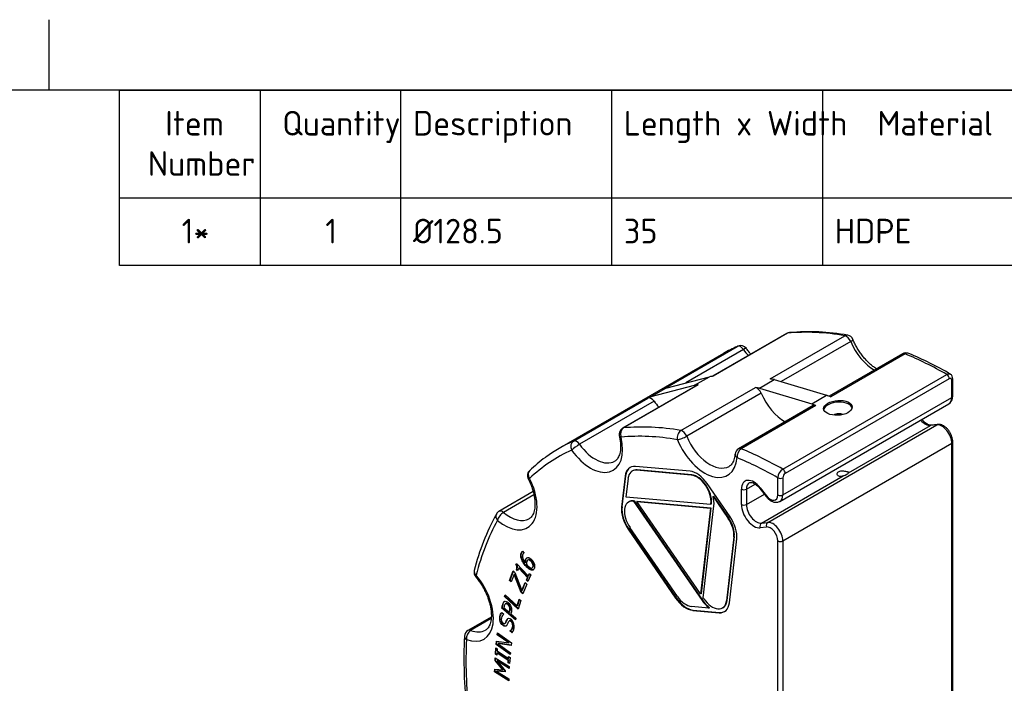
# Paper-space layout 'Sheet1' of a CAD drawing. Header units: millimetres. Extents: x 0 to 420, y 0 to 297.
# Tile 6 of 7: x 206 to 346, y 203 to 297. Entities that reach past the tile are written whole.
import ezdxf
from ezdxf.enums import TextEntityAlignment as Align

# ---------------------------------------------------------------- set-up
doc = ezdxf.new("R2010")
doc.units = ezdxf.units.MM
doc.layers.add('Default', color=7, linetype='Continuous')
doc.layers.add('GEN0001-D323_MIN', color=7, linetype='Continuous')
doc.styles.add('SEACAD_Solid_Edge_ISO', font='seiso.ttf')

# ---------------------------------------------------------------- blocks, each defined once
blk = doc.blocks.new('SE3')
at = {"layer": 'GEN0001-D323_MIN', "color": 7, "linetype": 'Continuous'}
for p, q in [((314.92, 252.38), (304.38, 246.29)), ((315.06, 252.42), (304.45, 246.3)), ((312.59, 245.93), (323.2, 252.05)), ((324.03, 251.24), (314.14, 245.53)), ((305.93, 249.54), (282.6, 236.07)), ((297.29, 244.42), (307.9, 250.55)), ((308.78, 250.09), (300.58, 245.36)), ((331.4, 249.47), (320.96, 243.45)), ((331.8, 249.47), (321.2, 243.35)), ((314.37, 233.09), (337.7, 246.56)), ((297.75, 244.62), (303.94, 246.24)), ((301.81, 245.01), (303.94, 246.24)), ((311.04, 244.6), (313.16, 245.82)), ((313.16, 245.82), (320.6, 243.59)), ((338.06, 245.95), (314.72, 232.48)), ((338.41, 243.3), (338.41, 245.75)), ((338.56, 243.5), (338.56, 245.95)), ((302.19, 245.03), (291.58, 238.9)), ((302.33, 245.07), (291.73, 238.95)), ((295.63, 243.4), (301.81, 245.01)), ((295.63, 243.4), (297.75, 244.62)), ((299.86, 238.58), (310.47, 244.71)), ((311.3, 243.89), (300.7, 237.76)), ((311.04, 244.6), (318.48, 242.37)), ((284.57, 237.08), (295.17, 243.2)), ((296.05, 242.75), (285.44, 236.62)), ((313.96, 228.5), (338, 242.38)), ((314.37, 229.42), (338.41, 243.3)), ((318.48, 242.37), (320.6, 243.59)), ((318.67, 242.12), (308.07, 236)), ((319.08, 242.12), (308.47, 236)), ((312.23, 225.52), (336.27, 239.4)), ((323.73, 232.58), (335.37, 239.3)), ((336.27, 239.4), (335.37, 239.3)), ((336.39, 239.45), (335.5, 239.34)), ((314.37, 222.89), (338.41, 236.77)), ((338.41, 196.93), (338.41, 236.77)), ((338.56, 197.14), (338.56, 236.97)), ((292.99, 232.84), (292.92, 232.8)), ((301.19, 232.78), (293.4, 233.48)), ((293.63, 232.97), (293.56, 232.93)), ((301.35, 232.24), (293.56, 232.93)), ((301.42, 232.28), (293.63, 232.97)), ((291.93, 232.08), (291.42, 227.69)), ((292, 232.12), (291.49, 227.73)), ((292, 232.12), (291.93, 232.08)), ((292.35, 231.77), (292.05, 229.16)), ((301.42, 232.28), (301.35, 232.24)), ((311.33, 225.42), (322.97, 232.14)), ((313.66, 229.42), (313.66, 231.87)), ((314.37, 231.87), (314.37, 229.42)), ((278.86, 229.9), (273.99, 227.09)), ((306.87, 226.31), (303.61, 231.04)), ((308.48, 228.05), (308.48, 230.23)), ((309.19, 230.23), (310.45, 230.96)), ((309.19, 230.23), (309.19, 228.05)), ((311.12, 230.33), (312.02, 229.19)), ((311.16, 230.44), (312.05, 229.3)), ((278.97, 229.42), (274.65, 226.93)), ((292.05, 229.16), (304.13, 228.09)), ((292.49, 228.45), (292.42, 228.41)), ((293.13, 228.58), (293.06, 228.54)), ((293.06, 228.54), (293.15, 228.53)), ((293.13, 228.58), (293.22, 228.57)), ((293.22, 228.57), (293.15, 228.53)), ((293.15, 228.53), (302.88, 214.42)), ((293.22, 228.57), (302.95, 214.46)), ((293.67, 228.53), (293.6, 228.49)), ((293.6, 228.49), (304.07, 227.56)), ((302.67, 215.34), (293.6, 228.49)), ((293.67, 228.53), (304.14, 227.6)), ((304.52, 229.24), (304.45, 229.2)), ((304.45, 229.2), (306.61, 226.07)), ((304.52, 229.24), (306.68, 226.11)), ((309.19, 228.05), (311.75, 229.53)), ((291.49, 227.73), (291.42, 227.69)), ((304.07, 227.56), (302.67, 215.34)), ((304.14, 227.6), (302.74, 215.38)), ((303.06, 214.78), (304.56, 227.89)), ((304.14, 227.6), (304.07, 227.56)), ((304.13, 228.09), (304.14, 228.19)), ((304.2, 228.13), (304.13, 228.09)), ((304.21, 228.23), (304.14, 228.19)), ((304.2, 228.13), (304.21, 228.23)), ((306.68, 226.11), (306.61, 226.07)), ((292.45, 224.58), (292.37, 224.54)), ((292.37, 224.54), (299.12, 214.76)), ((292.45, 224.58), (299.19, 214.8)), ((299.38, 215), (292.63, 224.78)), ((312.05, 224.86), (311.16, 224.76)), ((311.33, 225.42), (312.23, 225.52)), ((307.4, 223.47), (306.36, 214.38)), ((307.47, 223.51), (306.43, 214.42)), ((306.78, 214.08), (307.82, 223.17)), ((307.47, 223.51), (307.4, 223.47)), ((313.66, 183.05), (313.66, 222.89)), ((314.37, 222.89), (314.37, 183.05)), ((277.33, 221.42), (277.57, 221.16)), ((277.56, 221.15), (277.53, 221.13)), ((277.57, 221.16), (277.56, 221.14)), ((278.18, 220.21), (278.09, 220.16)), ((278.62, 220), (278.55, 219.96)), ((275.51, 217.27), (276.02, 218.61)), ((275.58, 217.31), (276.06, 218.57)), ((276.02, 218.61), (276.25, 218.38)), ((276.4, 219.49), (276.48, 219.67)), ((276.47, 219.53), (276.4, 219.49)), ((276.47, 219.53), (276.51, 219.63)), ((276.48, 219.67), (278.15, 217.9)), ((276.55, 218.86), (276.48, 218.82)), ((276.64, 218.64), (276.48, 218.82)), ((276.68, 218.72), (276.55, 218.86)), ((276.81, 218.99), (276.64, 218.64)), ((276.88, 219.04), (276.81, 218.99)), ((278.05, 217.68), (276.81, 218.99)), ((278.12, 217.72), (276.88, 219.04)), ((277.8, 219.81), (277.73, 219.77)), ((278.7, 219.05), (278.79, 219.1)), ((275.58, 217.31), (275.51, 217.27)), ((275.73, 217.05), (275.51, 217.27)), ((275.76, 217.13), (275.58, 217.31)), ((276.14, 218.11), (275.73, 217.05)), ((276.21, 218.15), (276.14, 218.11)), ((277.15, 215.57), (276.14, 218.11)), ((277.22, 215.62), (276.21, 218.15)), ((276.25, 218.38), (277.26, 215.82)), ((277.89, 217.32), (278.05, 217.68)), ((277.96, 217.36), (277.89, 217.32)), ((278.08, 217.12), (277.89, 217.32)), ((277.96, 217.36), (278.12, 217.72)), ((278.12, 217.2), (277.96, 217.36)), ((278.12, 217.72), (278.05, 217.68)), ((278.5, 218.05), (278.08, 217.12)), ((278.15, 217.9), (278.31, 218.25)), ((278.22, 217.94), (278.15, 217.9)), ((278.22, 217.94), (278.35, 218.21)), ((278.31, 218.25), (278.5, 218.05)), ((277.26, 215.82), (277.7, 216.96)), ((277.33, 215.86), (277.26, 215.82)), ((277.33, 215.86), (277.74, 216.93)), ((277.93, 216.74), (277.39, 215.34)), ((277.7, 216.96), (277.93, 216.74)), ((274.79, 214.96), (274.87, 215.22)), ((274.87, 215), (274.79, 214.96)), ((276.73, 213.2), (274.79, 214.96)), ((274.87, 215.22), (276.58, 213.66)), ((274.87, 215), (274.92, 215.17)), ((276.76, 213.28), (274.87, 215)), ((276.58, 213.66), (276.86, 214.62)), ((276.65, 213.7), (276.91, 214.57)), ((277.09, 214.41), (276.73, 213.2)), ((276.86, 214.62), (277.09, 214.41)), ((277.22, 215.62), (277.15, 215.57)), ((277.39, 215.34), (277.15, 215.57)), ((277.42, 215.42), (277.22, 215.62)), ((299.19, 214.8), (299.12, 214.76)), ((302.74, 215.38), (302.67, 215.34)), ((302.95, 214.46), (302.88, 214.42)), ((303.14, 214.67), (303.06, 214.78)), ((306.43, 214.42), (306.36, 214.38)), ((274.46, 213.37), (274.39, 213.33)), ((276.35, 211.64), (274.39, 213.33)), ((276.37, 211.72), (274.46, 213.37)), ((274.68, 213.4), (275.46, 212.72)), ((274.98, 213.99), (274.89, 213.94)), ((275.31, 213.87), (275.24, 213.83)), ((276.65, 213.7), (276.58, 213.66)), ((303.87, 213.34), (301.38, 213.56)), ((301.62, 213.05), (301.55, 213.01)), ((301.55, 213.01), (305.31, 212.68)), ((301.62, 213.05), (305.38, 212.72)), ((303.94, 213.38), (303.87, 213.34)), ((305.78, 213.35), (305.85, 213.39)), ((272.9, 212.06), (269.58, 210.14)), ((272.88, 211.84), (269.96, 210.15)), ((274.39, 212.72), (274.7, 212.47)), ((274.7, 212.46), (274.62, 212.42)), ((274.7, 212.47), (274.69, 212.45)), ((275.53, 211.55), (275.44, 211.5)), ((275.53, 212.76), (275.46, 212.72)), ((275.68, 212.53), (276.41, 211.9)), ((276.41, 211.9), (276.35, 211.64)), ((305.38, 212.72), (305.31, 212.68)), ((274.8, 211.12), (274.89, 211.17)), ((275.6, 210.13), (275.69, 210.19)), ((273.74, 209.55), (273.78, 209.82)), ((273.82, 209.59), (273.74, 209.55)), ((275.38, 208.37), (273.74, 209.55)), ((273.78, 209.82), (275.78, 208.37)), ((273.82, 209.59), (273.84, 209.78)), ((275.45, 208.41), (273.82, 209.59)), ((275.59, 210.12), (275.52, 210.08)), ((275.52, 210.08), (275.52, 210.1)), ((275.85, 209.81), (275.52, 210.08)), ((275.92, 209.85), (275.59, 210.12)), ((273.48, 206.79), (273.55, 207.67)), ((273.55, 207.67), (273.75, 207.53)), ((273.55, 206.83), (273.61, 207.62)), ((273.58, 208.17), (273.64, 208.62)), ((273.65, 208.21), (273.58, 208.17)), ((275.58, 206.72), (273.58, 208.17)), ((273.64, 208.62), (275.38, 208.37)), ((273.65, 208.21), (273.7, 208.61)), ((275.59, 206.81), (273.65, 208.21)), ((273.75, 207.53), (273.73, 207.24)), ((273.9, 208.33), (273.83, 208.29)), ((275.74, 208.02), (273.83, 208.29)), ((273.83, 208.29), (275.62, 206.99)), ((275.74, 208.07), (273.9, 208.33)), ((275.45, 208.41), (275.38, 208.37)), ((275.78, 208.37), (275.74, 208.02)), ((273.43, 205.86), (273.45, 206.28)), ((273.45, 206.28), (275.46, 205.02)), ((273.55, 206.83), (273.48, 206.79)), ((273.68, 206.65), (273.48, 206.79)), ((273.5, 205.9), (273.52, 206.24)), ((273.69, 206.73), (273.55, 206.83)), ((273.71, 206.94), (273.68, 206.65)), ((273.78, 206.98), (273.71, 206.94)), ((275.31, 205.86), (273.71, 206.94)), ((273.73, 207.24), (275.33, 206.15)), ((275.38, 205.9), (273.78, 206.98)), ((275.33, 206.15), (275.35, 206.44)), ((275.4, 206.19), (275.33, 206.15)), ((275.35, 206.44), (275.56, 206.31)), ((275.4, 206.19), (275.42, 206.4)), ((275.56, 206.31), (275.49, 205.43)), ((275.62, 206.99), (275.58, 206.72)), ((273.37, 204.26), (273.39, 204.67)), ((273.39, 204.67), (274.53, 204.57)), ((273.5, 205.9), (273.43, 205.86)), ((274.53, 204.57), (273.43, 205.86)), ((273.44, 204.3), (273.46, 204.66)), ((274.6, 204.61), (273.5, 205.9)), ((273.79, 205.85), (273.72, 205.81)), ((275.45, 204.72), (273.72, 205.81)), ((273.72, 205.81), (274.87, 204.43)), ((275.46, 204.8), (273.79, 205.85)), ((274.6, 204.61), (274.53, 204.57)), ((275.29, 205.57), (275.31, 205.86)), ((275.36, 205.61), (275.29, 205.57)), ((275.49, 205.43), (275.29, 205.57)), ((275.38, 205.9), (275.31, 205.86)), ((275.36, 205.61), (275.38, 205.9)), ((275.5, 205.51), (275.36, 205.61)), ((275.46, 205.02), (275.45, 204.72)), ((273.44, 204.3), (273.37, 204.26)), ((275.39, 202.99), (273.37, 204.26)), ((275.39, 203.08), (273.44, 204.3)), ((273.73, 204.4), (273.66, 204.36)), ((274.87, 204.25), (273.66, 204.36)), ((273.66, 204.36), (275.4, 203.27)), ((274.87, 204.3), (273.73, 204.4)), ((274.87, 204.43), (274.87, 204.25)), ((275.4, 203.27), (275.39, 202.99))]:
    blk.add_line(p, q, dxfattribs=at)
for centre, radius, start, end in [((315.42, 251.51), 1, 95.7328, 120), ((318.13, 222.49), 30.14, 79.5259, 95.3449), ((323.43, 251.15), 1, 22.4645, 79.9218), ((308.37, 249.67), 1, 35.5745, 114.1069), ((331.9, 248.61), 1, 67.3683, 120), ((311.29, 199.47), 54.29, 60.2369, 67.2428), ((337.85, 246), 0.699, 355.4037, 60.2034), ((337.36, 243.41), 1.2, 301.8348, 4.3962), ((292.08, 238.04), 1, 120, 193.2078), ((308.57, 235.13), 1, 120, 175.3794), ((293.98, 216.46), 22.67, 126.2118, 133.5586), ((279.05, 232.17), 1, 133.5316, 207.0531), ((315.21, 231.79), 1.55, 122.9231, 177.3363), ((315.15, 231.82), 0.781, 123.1016, 176.8995), ((274.49, 226.22), 1, 120, 150.9395), ((303.56, 210.34), 34.12, 151.3351, 165.8551), ((271.44, 218.43), 1, 165.472, 220.2586), ((274.79, 210.71), 1.38, 319.5119, 48.497), ((270.08, 209.28), 1, 120, 176.9551), ((333.21, 206.19), 64.21, 177.1954, 186.6202)]:
    blk.add_arc(centre, radius, start, end, dxfattribs=at)
for centre, major_axis, ratio, start_param, end_param in [((315.42, 251.51), (0.5, -0.866), 0.57735, 2.886956, 3.141593), ((338.06, 193.9), (-32.13, 55.64), 0.57735, 5.830963, 6.028549), ((315.42, 251.51), (0.1, -0.995), 0.790169, 3.141352, 3.483808), ((323.43, 251.15), (-0.175, -0.985), 0.734421, 3.141593, 3.695115), ((323.43, 251.15), (-0.5, 0.866), 0.57735, 4.487157, 5.830963), ((323.43, 251.15), (-0.924, -0.382), 0.18235, 2.198386, 3.141758), ((327.32, 251.72), (-2.75, 4.76), 0.57735, 1.345564, 2.381493), ((338.06, 193.9), (32.12, -55.64), 0.57735, 3.08207, 3.141593), ((308.37, 249.67), (-0.5, 0.866), 0.57735, 4.879856, 6.223662), ((308.37, 249.67), (0.408, -0.913), 0.815051, 3.141593, 3.225524), ((308.37, 249.67), (-0.813, -0.582), 0.136098, 3.143693, 4.090252), ((311.03, 252.45), (-2.75, 4.76), 0.57735, 1.738263, 1.9451), ((331.9, 248.61), (0.5, -0.866), 0.57735, 2.494257, 3.141593), ((331.9, 248.61), (-0.385, -0.923), 0.651314, 3.141102, 3.847745), ((338.06, 193.9), (-32.13, 55.64), 0.57735, -0.777555, -0.647335), ((337.7, 246.15), (-0.25, 0.433), 0.57735, 3.926991, 5.50563), ((327.45, 187.78), (-32.12, 55.64), 0.57735, -0.254636, -0.241356), ((327.45, 187.78), (-32.12, 55.64), 0.57735, -0.465503, -0.452222), ((338.06, 245.95), (-0.5, 0), 0.57735, 2.356194, 3.134011), ((327.45, 187.78), (-32.12, 55.64), 0.57735, -0.072804, -0.059523), ((325.33, 186.55), (-32.12, 55.64), 0.57735, -0.254636, -0.241356), ((302.69, 244.16), (0.5, -0.866), 0.57735, 2.886956, 3.141593), ((325.33, 186.55), (-32.12, 55.64), 0.57735, -0.465503, -0.452222), ((310.7, 243.8), (-0.5, 0.866), 0.57735, 4.487157, 5.830963), ((314.6, 244.37), (-2.75, 4.76), 0.57735, 1.345564, 2.381493), ((325.33, 186.55), (-32.12, 55.64), 0.57735, -0.072804, -0.059523), ((295.64, 242.32), (-0.5, 0.866), 0.57735, 4.879856, 6.223662), ((298.3, 245.11), (-2.75, 4.76), 0.57735, 1.738263, 1.9451), ((325.33, 186.55), (-32.12, 55.64), 0.57735, -0.647335, -0.634055), ((322.22, 241.56), (2.02, 0.15), 0.521681, 0, 2.978764), ((327.45, 187.78), (-32.12, 55.64), 0.57735, -0.647335, -0.634055), ((337, 244.12), (-1, 1.73), 0.57735, 3.141593, 3.926991), ((338.06, 243.5), (-0.5, 0), 0.57735, 2.356194, 3.141593), ((319.17, 241.26), (0.5, -0.866), 0.57735, 2.494257, 3.141593), ((322.3, 240.54), (0.823, 0.063), 0.521681, 0.675787, 2.433628), ((334.64, 241.12), (1, -1.73), 0.57735, 5.007791, 6.039226), ((292.08, 238.04), (-0.1, 0.995), 0.790169, 0.342215, 1.913011), ((292.08, 238.04), (0.5, -0.866), 0.57735, 2.886956, 3.141593), ((314.72, 180.43), (-32.13, 55.64), 0.57735, 5.830963, 6.028549), ((300.1, 237.68), (-0.175, -0.985), 0.734421, 3.695115, 5.265912), ((300.1, 237.68), (0.5, -0.866), 0.57735, 1.345564, 2.689371), ((335.55, 238.84), (0.058, -0.497), 0.792319, 3.141593, 3.470763), ((337, 237.58), (1, -1.73), 0.57735, 0.785398, 2.897633), ((336.45, 238.95), (0.058, -0.497), 0.792319, 3.140766, 3.470763), ((314.72, 180.43), (32.12, -55.64), 0.57735, 3.08207, 3.204325), ((285.04, 236.19), (0.408, -0.913), 0.815051, 3.225524, 4.79632), ((286.99, 238.57), (-3.25, 5.63), 0.57735, 1.738263, 4.230763), ((285.04, 236.19), (-0.5, 0.866), 0.57735, 4.879856, 6.223662), ((292.08, 238.04), (0.974, 0.228), 0.378218, 3.141593, 3.815034), ((314.02, 180.02), (-31.63, 54.78), 0.57735, 5.830963, 6.028549), ((300.1, 237.68), (0.924, 0.382), 0.18235, 3.769182, 5.339979), ((303.28, 237.84), (-3.25, 5.63), 0.57735, 1.345564, 3.838064), ((303.99, 238.25), (-2.75, 4.76), 0.57735, 1.345564, 3.140192), ((338.06, 236.97), (-0.5, 0), 0.57735, 2.356195, 3.142624), ((314.02, 180.02), (31.63, -54.78), 0.57735, 3.08207, 3.279656), ((285.04, 236.19), (0.813, 0.582), 0.136098, 0.94866, 2.519456), ((287.7, 238.98), (-2.75, 4.76), 0.57735, 1.738263, 3.147055), ((308.57, 235.13), (0.385, 0.923), 0.651314, 0.706152, 2.276948), ((308.57, 235.13), (0.5, -0.866), 0.57735, 2.494257, 3.141593), ((314.72, 180.43), (-32.13, 55.64), 0.57735, -0.777555, -0.647335), ((308.57, 235.13), (0.997, -0.081), 0.626343, 3.141593, 3.975589), ((314.02, 180.02), (-31.63, 54.78), 0.57735, -0.777493, -0.647335), ((279.05, 232.17), (0.689, -0.725), 0.808727, 3.141537, 4.520162), ((294.35, 230.33), (1.73, -2.99), 0.57735, 2.756393, 3.80359), ((294.42, 230.37), (1.73, -2.99), 0.57735, 3.162059, 3.80359), ((294.35, 230.33), (1.43, -2.47), 0.57735, 2.756393, 3.80359), ((294.42, 230.37), (1.43, -2.47), 0.57735, 2.756393, 3.141593), ((302.14, 229.64), (-1.73, 2.99), 0.57735, 4.850788, 5.897986), ((314.37, 232.68), (-0.25, 0.433), 0.57735, 3.926991, 5.50563), ((322.93, 232.31), (0.803, 0.302), 0.202525, 4.680613, 6.112993), ((274.81, 230.39), (-3.25, 5.63), 0.57735, 2.130962, 4.623462), ((279.05, 232.17), (0.891, 0.455), 0.072513, 3.140243, 3.75894), ((302.14, 229.64), (1.43, -2.47), 0.57735, 0.661998, 2.756393), ((302.21, 229.68), (1.43, -2.47), 0.57735, 0.661998, 2.756393), ((310.25, 229.21), (1.25, -2.17), 0.57735, 1.814756, 3.926991), ((310.6, 229.42), (1, -1.73), 0.57735, 3.135759, 3.926991), ((314.02, 232.07), (-0.5, 0), 0.57735, 0.785398, 2.356194), ((308.83, 230.44), (-0.5, 0), 0.57735, 0.785398, 2.356194), ((311.51, 230.64), (0.393, 0.309), 0.197223, 2.511874, 3.141593), ((293.85, 225.94), (1.43, -2.47), 0.57735, 2.756393, 4.850788), ((293.92, 225.98), (1.43, -2.47), 0.57735, 2.756393, 3.141593), ((302.14, 229.64), (1.73, -2.99), 0.57735, 0.661998, 1.110989), ((312.41, 229.5), (0.393, 0.309), 0.197223, 2.511874, 3.141776), ((312.6, 230.03), (-0.75, 1.3), 0.57735, 1.814756, 3.926991), ((314.02, 229.62), (-0.5, 0), 0.57735, 0.785398, 2.356194), ((312.96, 230.23), (-1, 1.73), 0.57735, 3.142658, 3.926991), ((274.49, 226.22), (0.5, -0.866), 0.57735, 2.130962, 3.141593), ((293.85, 225.94), (-1.73, 2.99), 0.57735, 0.661998, 1.709195), ((293.92, 225.98), (-1.73, 2.99), 0.57735, 0.661998, 1.709195), ((310.25, 227.03), (1.25, -2.17), 0.57735, 3.926991, 6.039226), ((308.83, 228.26), (-0.5, 0), 0.57735, 0.785398, 2.356194), ((310.6, 227.24), (-1, 1.73), 0.57735, 0.785398, 2.897633), ((314.02, 180.02), (-31.63, 54.78), 0.57735, 0.333176, 0.530762), ((274.49, 226.22), (0.874, -0.486), 0.771596, 3.141593, 4.279178), ((274.49, 226.22), (0.644, 0.765), 0.433827, 0.875268, 2.446065), ((275.52, 230.8), (-2.75, 4.76), 0.57735, 2.130962, 3.139845), ((305.4, 224.91), (-1.43, 2.47), 0.57735, 3.80359, 4.850788), ((305.47, 224.95), (-1.43, 2.47), 0.57735, 3.80359, 4.850788), ((305.4, 224.91), (1.73, -2.99), 0.57735, 0.661998, 1.709195), ((312.96, 223.7), (-1, 1.73), 0.57735, 3.926991, 6.039226), ((311.51, 224.96), (0.058, -0.497), 0.792319, 3.470763, 5.04156), ((312.41, 225.07), (0.058, -0.497), 0.792319, 3.470763, 5.04156), ((312.6, 223.5), (0.75, -1.3), 0.57735, 0.785399, 2.897633), ((314.02, 223.09), (-0.5, 0), 0.57735, 0.785398, 2.356194), ((271.44, 218.43), (0.968, -0.251), 0.704164, 3.141727, 4.091097), ((268.6, 214.54), (-3.25, 5.63), 0.57735, 2.523662, 5.016161), ((271.44, 218.43), (0.763, 0.646), 0.244232, 2.503854, 3.142055), ((300.59, 216.16), (1.73, -2.99), 0.57735, 4.850788, 5.897986), ((300.67, 216.2), (1.73, -2.99), 0.57735, 4.850788, 5.897986), ((300.59, 216.16), (1.43, -2.47), 0.57735, 4.850788, 5.897986), ((304.35, 215.82), (1.73, -2.99), 0.57735, 4.850788, 5.299779), ((304.43, 215.86), (1.73, -2.99), 0.57735, 4.850788, 5.299779), ((304.35, 215.82), (-1.43, 2.47), 0.57735, 1.709195, 3.80359), ((304.43, 215.86), (-1.43, 2.47), 0.57735, 3.141593, 3.80359), ((304.35, 215.82), (-1.73, 2.99), 0.57735, 2.756393, 3.80359), ((304.43, 215.86), (-1.73, 2.99), 0.57735, 2.756393, 3.121126), ((270.08, 209.28), (0.357, 0.934), 0.665509, 0.686414, 2.25721), ((270.08, 209.28), (0.5, -0.866), 0.57735, 2.523662, 3.141593), ((269.31, 214.95), (-2.75, 4.76), 0.57735, 2.523662, 3.144127), ((270.08, 209.28), (0.999, -0.053), 0.610673, 3.141593, 3.958578), ((314.02, 180.02), (-31.63, 54.78), 0.57735, 0.725875, 0.923461)]:
    blk.add_ellipse(centre, major_axis=major_axis, ratio=ratio, start_param=start_param, end_param=end_param, dxfattribs=at)
for points, knots in [([(327.72, 247.34), (327.62, 247.4), (327.37, 247.56), (326.98, 247.87), (326.54, 248.26), (326.11, 248.71), (325.7, 249.2), (325.32, 249.73), (324.96, 250.29), (324.65, 250.86), (324.45, 251.29), (324.37, 251.5), (324.35, 251.53)], [0.4434804, 0.4434804, 0.4434804, 0.4434804, 0.487108, 0.5496669, 0.6125352, 0.6757184, 0.7391739, 0.8028363, 0.8666304, 0.9304775, 0.9908948, 1, 1, 1, 1]), ([(309.83, 249.44), (309.74, 249.53), (309.52, 249.79), (309.33, 250.06), (309.18, 250.25)], [0.8687977, 0.8687977, 0.8687977, 0.8687977, 0.9191443, 1, 1, 1, 1]), ([(337.7, 246.56), (337.79, 246.62), (337.89, 246.65), (338.06, 246.67), (338.14, 246.65), (338.2, 246.61)], [0, 0, 0, 0, 0.25, 0.25, 0.4983885, 0.4983885, 0.4983885, 0.4983885]), ([(338.41, 245.75), (338.41, 245.85), (338.37, 245.94), (338.24, 246.01), (338.15, 246), (338.06, 245.95)], [0, 0, 0, 0, 0.5, 0.5, 1, 1, 1, 1]), ([(323.63, 242.65), (323.26, 242.82), (322.73, 242.9), (321.68, 242.83), (321.15, 242.68), (320.41, 242.25), (320.19, 241.97), (320.18, 241.42), (320.4, 241.17), (321.14, 240.82), (321.67, 240.72), (322.73, 240.77), (323.25, 240.9), (324.01, 241.34), (324.22, 241.63), (324.23, 242.2), (324.01, 242.47), (323.63, 242.65)], [0, 0, 0, 0, 0.125, 0.125, 0.25, 0.25, 0.375, 0.375, 0.5, 0.5, 0.625, 0.625, 0.75, 0.75, 0.875, 0.875, 1, 1, 1, 1]), ([(335.5, 239.34), (335.47, 239.34), (335.4, 239.33), (335.24, 239.35), (335.02, 239.44), (334.76, 239.58), (334.5, 239.79), (334.3, 240), (334.19, 240.13), (334.16, 240.16)], [0, 0, 0, 0, 0.0431212, 0.1241266, 0.2105325, 0.2954216, 0.3805073, 0.4664539, 0.4965914, 0.4965914, 0.4965914, 0.4965914]), ([(338.56, 236.95), (338.56, 237.02), (338.55, 237.2), (338.5, 237.52), (338.37, 237.89), (338.2, 238.25), (337.98, 238.59), (337.72, 238.89), (337.43, 239.14), (337.12, 239.32), (336.82, 239.43), (336.57, 239.46), (336.44, 239.45), (336.39, 239.45)], [0, 0, 0, 0, 0.056977, 0.15922, 0.261152, 0.362721, 0.464317, 0.566545, 0.6701, 0.775738, 0.871004, 0.959695, 1, 1, 1, 1]), ([(291.11, 237.81), (291.14, 237.7), (291.2, 237.43), (291.27, 236.94), (291.3, 236.42), (291.29, 235.94), (291.23, 235.51), (291.13, 235.13), (291, 234.81), (290.84, 234.56), (290.65, 234.36), (290.53, 234.27), (290.46, 234.23)], [0, 0, 0, 0, 0.054795, 0.159704, 0.264, 0.367631, 0.470749, 0.573753, 0.677267, 0.782776, 0.89299, 1, 1, 1, 1]), ([(307.57, 235.21), (307.56, 235.13), (307.54, 234.92), (307.47, 234.57), (307.35, 234.23), (307.21, 233.94), (307.03, 233.71), (306.87, 233.56), (306.77, 233.51), (306.73, 233.49)], [0, 0, 0, 0, 0.084374, 0.245677, 0.407096, 0.570338, 0.738606, 0.917526, 1, 1, 1, 1]), ([(322.97, 232.14), (322.87, 232.1), (322.78, 232.08), (322.69, 232.06), (322.6, 232.04), (322.51, 232.04), (322.43, 232.05), (322.36, 232.06), (322.29, 232.08), (322.24, 232.12), (322.19, 232.15), (322.16, 232.19), (322.13, 232.24), (322.11, 232.29), (322.1, 232.34), (322.1, 232.39), (322.1, 232.45), (322.12, 232.51), (322.15, 232.57), (322.19, 232.62), (322.24, 232.67), (322.3, 232.72), (322.36, 232.76), (322.43, 232.79), (322.5, 232.81), (322.58, 232.83), (322.67, 232.85), (322.75, 232.85), (322.84, 232.86), (322.94, 232.85), (323.03, 232.84), (323.12, 232.83), (323.21, 232.82), (323.3, 232.8), (323.38, 232.78), (323.45, 232.76), (323.51, 232.74), (323.57, 232.72), (323.62, 232.71), (323.66, 232.69), (323.69, 232.67), (323.72, 232.65), (323.73, 232.63), (323.74, 232.61), (323.74, 232.6), (323.73, 232.58)], [0, 0, 0, 0, 0.074253, 0.074253, 0.074253, 0.148782, 0.148782, 0.148782, 0.218681, 0.218681, 0.218681, 0.282975, 0.282975, 0.282975, 0.34748, 0.34748, 0.34748, 0.415534, 0.415534, 0.415534, 0.485054, 0.485054, 0.485054, 0.552021, 0.552021, 0.552021, 0.617857, 0.617857, 0.617857, 0.686146, 0.686146, 0.686146, 0.755636, 0.755636, 0.755636, 0.821935, 0.821935, 0.821935, 0.885606, 0.885606, 0.885606, 0.951696, 0.951696, 0.951696, 1, 1, 1, 1]), ([(278.16, 231.72), (278.21, 231.6), (278.35, 231.32), (278.57, 230.81), (278.78, 230.21), (278.94, 229.61), (279.05, 229.04), (279.11, 228.5), (279.12, 227.99), (279.08, 227.54), (279, 227.13), (278.89, 226.78), (278.74, 226.5), (278.57, 226.27), (278.41, 226.12), (278.3, 226.06), (278.26, 226.04)], [0, 0, 0, 0, 0.040062, 0.11731, 0.194393, 0.271179, 0.347577, 0.423514, 0.498958, 0.573956, 0.648709, 0.723553, 0.799222, 0.877185, 0.960023, 1, 1, 1, 1]), ([(309.61, 231.15), (309.61, 231.16), (309.65, 231.18), (309.75, 231.2), (309.92, 231.2), (310.14, 231.14), (310.39, 231.01), (310.65, 230.83), (310.9, 230.59), (311.04, 230.42), (311.12, 230.33)], [0, 0, 0, 0, 0.040743, 0.191384, 0.324892, 0.468039, 0.605692, 0.743013, 0.88149, 1, 1, 1, 1]), ([(312.02, 229.19), (312.06, 229.13), (312.19, 228.98), (312.43, 228.75), (312.74, 228.54), (313.06, 228.41), (313.36, 228.36), (313.64, 228.38), (313.85, 228.43), (313.93, 228.5), (313.95, 228.51)], [0, 0, 0, 0, 0.084633, 0.242727, 0.403792, 0.568236, 0.708219, 0.840825, 0.96953, 1, 1, 1, 1]), ([(278.66, 220.19), (278.85, 219.98), (278.97, 219.76), (279.03, 219.52), (279.09, 219.28), (279.08, 219.08), (278.95, 218.84), (278.9, 218.78), (278.78, 218.71), (278.7, 218.7), (278.62, 218.71), (278.52, 218.73), (278.41, 218.78), (278.15, 218.96), (278, 219.1), (277.68, 219.45), (277.55, 219.63), (277.44, 219.8), (277.33, 219.97), (277.24, 220.15), (277.18, 220.32), (277.12, 220.49), (277.09, 220.65), (277.09, 220.81), (277.09, 220.97), (277.13, 221.12), (277.22, 221.3), (277.24, 221.33), (277.26, 221.35), (277.29, 221.38), (277.31, 221.4), (277.33, 221.42)], [0, 0, 0, 0, 0.126001, 0.126001, 0.126001, 0.247619, 0.247619, 0.308836, 0.308836, 0.370052, 0.370052, 0.370052, 0.465995, 0.465995, 0.561937, 0.561937, 0.66006, 0.66006, 0.66006, 0.753717, 0.753717, 0.753717, 0.842443, 0.842443, 0.842443, 0.942225, 0.942225, 0.974694, 0.974694, 0.974694, 1, 1, 1, 1]), ([(278.91, 218.79), (278.91, 218.79), (278.91, 218.79), (278.85, 218.76), (278.78, 218.74), (278.69, 218.76), (278.59, 218.77), (278.48, 218.82), (278.22, 219), (278.07, 219.14), (277.75, 219.5), (277.62, 219.67), (277.51, 219.84), (277.4, 220.01), (277.31, 220.19), (277.25, 220.36), (277.19, 220.53), (277.16, 220.69), (277.16, 220.85), (277.16, 221.01), (277.2, 221.16), (277.3, 221.34), (277.32, 221.37), (277.34, 221.39), (277.34, 221.4), (277.34, 221.4), (277.35, 221.41)], [0.307742, 0.307742, 0.307742, 0.307742, 0.3088356, 0.3088356, 0.3700524, 0.3700524, 0.3700524, 0.4659948, 0.4659948, 0.5619372, 0.5619372, 0.66006, 0.66006, 0.66006, 0.7537173, 0.7537173, 0.7537173, 0.8424425, 0.8424425, 0.8424425, 0.9422251, 0.9422251, 0.974694, 0.974694, 0.974694, 0.9787042, 0.9787042, 0.9787042, 0.9787042]), ([(277.56, 221.14), (277.54, 221.14), (277.51, 221.12), (277.48, 221.09), (277.45, 221.06), (277.42, 221.03), (277.31, 220.83), (277.3, 220.64), (277.37, 220.43), (277.43, 220.21), (277.55, 219.99), (277.73, 219.77)], [0, 0, 0, 0, 0.090662, 0.090662, 0.090662, 0.198329, 0.198329, 0.594007, 0.594007, 0.594007, 1, 1, 1, 1]), ([(277.73, 219.77), (277.72, 219.88), (277.72, 219.97), (277.73, 220.05), (277.73, 220.14), (277.76, 220.22), (277.84, 220.36), (277.88, 220.42), (277.92, 220.45), (277.96, 220.49), (278.02, 220.51), (278.09, 220.52), (278.17, 220.53), (278.26, 220.5), (278.36, 220.45), (278.45, 220.4), (278.55, 220.31), (278.66, 220.19)], [0, 0, 0, 0, 0.15961, 0.15961, 0.15961, 0.325973, 0.325973, 0.474104, 0.474104, 0.474104, 0.618178, 0.618178, 0.618178, 0.797422, 0.797422, 0.797422, 1, 1, 1, 1]), ([(277.8, 219.81), (277.79, 219.92), (277.79, 220.01), (277.8, 220.09), (277.81, 220.18), (277.83, 220.26), (277.91, 220.41), (277.95, 220.46), (277.99, 220.49), (278, 220.5), (278.01, 220.51), (278.02, 220.52)], [0, 0, 0, 0, 0.1596104, 0.1596104, 0.1596104, 0.3259732, 0.3259732, 0.4741045, 0.4741045, 0.4741045, 0.5089678, 0.5089678, 0.5089678, 0.5089678]), ([(278.55, 219.96), (278.48, 220.04), (278.41, 220.1), (278.35, 220.14), (278.29, 220.17), (278.23, 220.19), (278.17, 220.18), (278.12, 220.18), (278.09, 220.16), (278.06, 220.13), (278.03, 220.1), (278, 220.06), (277.98, 220.02), (277.94, 219.96), (277.92, 219.89), (277.9, 219.75), (277.9, 219.66), (277.9, 219.57)], [0, 0, 0, 0, 0.185471, 0.185471, 0.185471, 0.350896, 0.350896, 0.350896, 0.482196, 0.482196, 0.482196, 0.620597, 0.620597, 0.620597, 0.810298, 0.810298, 1, 1, 1, 1]), ([(277.9, 219.57), (277.92, 219.55), (277.93, 219.53), (277.95, 219.51), (277.97, 219.49), (277.99, 219.47), (278.14, 219.29), (278.25, 219.19), (278.34, 219.13), (278.43, 219.07), (278.5, 219.04), (278.57, 219.03), (278.62, 219.03), (278.67, 219.03), (278.7, 219.05), (278.74, 219.07), (278.77, 219.1), (278.79, 219.15), (278.85, 219.26), (278.86, 219.38), (278.78, 219.66), (278.69, 219.81), (278.55, 219.96)], [0, 0, 0, 0, 0.033533, 0.033533, 0.033533, 0.072093, 0.072093, 0.270405, 0.270405, 0.270405, 0.403739, 0.403739, 0.403739, 0.497079, 0.497079, 0.497079, 0.590187, 0.590187, 0.590187, 0.795093, 0.795093, 1, 1, 1, 1]), ([(278.62, 220), (278.55, 220.08), (278.48, 220.14), (278.42, 220.18), (278.36, 220.21), (278.3, 220.23), (278.24, 220.23), (278.21, 220.22), (278.19, 220.22), (278.17, 220.2)], [0, 0, 0, 0, 0.1854709, 0.1854709, 0.1854709, 0.3508958, 0.3508958, 0.3508958, 0.426917, 0.426917, 0.426917, 0.426917]), ([(278.78, 219.09), (278.81, 219.11), (278.84, 219.15), (278.86, 219.19), (278.92, 219.3), (278.93, 219.42), (278.85, 219.7), (278.76, 219.85), (278.62, 220)], [0.5016869, 0.5016869, 0.5016869, 0.5016869, 0.5901866, 0.5901866, 0.5901866, 0.7950933, 0.7950933, 1, 1, 1, 1]), ([(276.48, 218.82), (276.5, 218.86), (276.52, 218.92), (276.53, 218.99), (276.55, 219.05), (276.56, 219.1), (276.55, 219.15), (276.55, 219.21), (276.53, 219.26), (276.51, 219.32), (276.48, 219.37), (276.45, 219.43), (276.4, 219.49)], [0, 0, 0, 0, 0.297979, 0.297979, 0.297979, 0.547125, 0.547125, 0.547125, 0.760955, 0.760955, 0.760955, 1, 1, 1, 1]), ([(276.55, 218.86), (276.57, 218.91), (276.59, 218.96), (276.6, 219.03), (276.62, 219.09), (276.63, 219.14), (276.62, 219.19), (276.62, 219.25), (276.6, 219.3), (276.58, 219.36), (276.56, 219.41), (276.52, 219.47), (276.47, 219.53)], [0, 0, 0, 0, 0.297979, 0.297979, 0.297979, 0.547125, 0.547125, 0.547125, 0.760955, 0.760955, 0.760955, 1, 1, 1, 1]), ([(270.68, 217.78), (270.76, 217.69), (270.95, 217.45), (271.28, 217), (271.64, 216.44), (271.96, 215.86), (272.24, 215.26), (272.47, 214.66), (272.66, 214.06), (272.8, 213.47), (272.88, 212.91), (272.91, 212.39), (272.9, 211.91), (272.84, 211.47), (272.74, 211.1), (272.61, 210.78), (272.45, 210.53), (272.27, 210.32), (272.14, 210.24), (272.06, 210.19)], [0, 0, 0, 0, 0.031551, 0.092423, 0.153418, 0.214472, 0.275499, 0.336405, 0.397114, 0.457551, 0.51765, 0.577368, 0.636704, 0.695749, 0.754728, 0.814003, 0.874426, 0.937553, 1, 1, 1, 1]), ([(274.39, 213.33), (274.43, 213.51), (274.48, 213.68), (274.52, 213.86), (274.55, 213.98), (274.58, 214.08), (274.62, 214.14), (274.67, 214.21), (274.71, 214.25), (274.77, 214.28), (274.84, 214.31), (274.92, 214.32), (275, 214.29), (275.08, 214.27), (275.18, 214.21), (275.3, 214.11)], [0, 0, 0, 0, 0.328145, 0.328145, 0.328145, 0.514181, 0.514181, 0.514181, 0.660513, 0.660513, 0.660513, 0.819727, 0.819727, 0.819727, 1, 1, 1, 1]), ([(274.46, 213.37), (274.5, 213.55), (274.55, 213.73), (274.59, 213.9), (274.62, 214.02), (274.65, 214.12), (274.69, 214.18), (274.73, 214.24), (274.77, 214.28), (274.82, 214.31)], [0, 0, 0, 0, 0.3281449, 0.3281449, 0.3281449, 0.5141807, 0.5141807, 0.5141807, 0.642696, 0.642696, 0.642696, 0.642696]), ([(275.24, 213.83), (275.17, 213.89), (275.11, 213.93), (275.05, 213.95), (275, 213.97), (274.95, 213.97), (274.9, 213.94), (274.87, 213.92), (274.84, 213.89), (274.81, 213.85), (274.78, 213.81), (274.76, 213.74), (274.74, 213.66), (274.72, 213.57), (274.7, 213.48), (274.68, 213.4)], [0, 0, 0, 0, 0.186987, 0.186987, 0.186987, 0.358787, 0.358787, 0.358787, 0.520395, 0.520395, 0.520395, 0.732887, 0.732887, 0.732887, 1, 1, 1, 1]), ([(275.31, 213.87), (275.24, 213.93), (275.18, 213.97), (275.12, 213.99), (275.07, 214.01), (275.02, 214.01), (274.97, 213.98), (274.97, 213.98), (274.97, 213.98), (274.97, 213.98)], [0, 0, 0, 0, 0.1869872, 0.1869872, 0.1869872, 0.3587872, 0.3587872, 0.3587872, 0.3681084, 0.3681084, 0.3681084, 0.3681084]), ([(275.46, 212.72), (275.48, 212.8), (275.49, 212.87), (275.51, 212.95), (275.54, 213.05), (275.55, 213.15), (275.55, 213.23), (275.54, 213.31), (275.53, 213.39), (275.5, 213.47), (275.47, 213.55), (275.43, 213.61), (275.39, 213.67), (275.34, 213.73), (275.29, 213.78), (275.24, 213.83)], [0, 0, 0, 0, 0.223141, 0.223141, 0.223141, 0.486537, 0.486537, 0.486537, 0.675605, 0.675605, 0.675605, 0.837862, 0.837862, 0.837862, 1, 1, 1, 1]), ([(275.3, 214.11), (275.38, 214.04), (275.46, 213.95), (275.53, 213.86), (275.59, 213.76), (275.65, 213.66), (275.69, 213.56), (275.74, 213.44), (275.77, 213.31), (275.78, 213.19), (275.79, 213.07), (275.78, 212.94), (275.75, 212.79), (275.73, 212.71), (275.7, 212.62), (275.68, 212.53)], [0, 0, 0, 0, 0.179928, 0.179928, 0.179928, 0.348081, 0.348081, 0.348081, 0.554757, 0.554757, 0.554757, 0.811354, 0.811354, 0.811354, 1, 1, 1, 1]), ([(275.53, 212.76), (275.55, 212.84), (275.56, 212.91), (275.58, 212.99), (275.61, 213.09), (275.62, 213.19), (275.62, 213.27), (275.61, 213.35), (275.6, 213.43), (275.57, 213.51), (275.54, 213.59), (275.5, 213.66), (275.46, 213.71), (275.41, 213.77), (275.36, 213.82), (275.31, 213.87)], [0, 0, 0, 0, 0.223141, 0.223141, 0.223141, 0.486537, 0.486537, 0.486537, 0.675605, 0.675605, 0.675605, 0.837862, 0.837862, 0.837862, 1, 1, 1, 1]), ([(275.52, 210.1), (275.63, 210.13), (275.71, 210.2), (275.86, 210.4), (275.9, 210.51), (275.96, 210.79), (275.95, 210.95), (275.91, 211.09), (275.87, 211.24), (275.8, 211.35), (275.61, 211.5), (275.54, 211.53), (275.44, 211.51), (275.39, 211.47), (275.35, 211.4), (275.32, 211.34), (275.29, 211.28), (275.24, 211.14), (275.21, 211.07), (275.17, 210.99), (275.1, 210.84), (275.01, 210.76), (274.9, 210.74), (274.8, 210.73), (274.67, 210.78), (274.36, 211.03), (274.24, 211.21), (274.16, 211.44), (274.08, 211.67), (274.07, 211.9), (274.14, 212.26), (274.18, 212.39), (274.23, 212.49), (274.28, 212.58), (274.33, 212.66), (274.39, 212.72)], [0, 0, 0, 0, 0.069376, 0.069376, 0.138752, 0.138752, 0.237297, 0.237297, 0.237297, 0.291569, 0.291569, 0.337597, 0.337597, 0.383625, 0.383625, 0.383625, 0.431254, 0.431254, 0.478882, 0.478882, 0.478882, 0.56804, 0.56804, 0.56804, 0.648781, 0.648781, 0.741888, 0.741888, 0.741888, 0.858738, 0.858738, 0.934512, 0.934512, 0.934512, 1, 1, 1, 1]), ([(275.06, 210.81), (275.04, 210.8), (275.01, 210.79), (274.97, 210.78), (274.87, 210.77), (274.74, 210.82), (274.43, 211.07), (274.31, 211.25), (274.23, 211.48), (274.15, 211.71), (274.14, 211.94), (274.21, 212.31), (274.25, 212.43), (274.3, 212.53), (274.33, 212.6), (274.37, 212.66), (274.41, 212.71)], [0.5415964, 0.5415964, 0.5415964, 0.5415964, 0.5680403, 0.5680403, 0.5680403, 0.6487815, 0.6487815, 0.7418884, 0.7418884, 0.7418884, 0.8587375, 0.8587375, 0.9345124, 0.9345124, 0.9345124, 0.9813016, 0.9813016, 0.9813016, 0.9813016]), ([(274.69, 212.45), (274.62, 212.43), (274.54, 212.37), (274.48, 212.27), (274.41, 212.18), (274.36, 212.07), (274.31, 211.79), (274.31, 211.65), (274.36, 211.52), (274.4, 211.38), (274.46, 211.27), (274.64, 211.13), (274.71, 211.1), (274.76, 211.11), (274.82, 211.11), (274.87, 211.16), (274.92, 211.25), (274.94, 211.3), (274.97, 211.37), (275.05, 211.56), (275.08, 211.64), (275.12, 211.7), (275.18, 211.82), (275.27, 211.89), (275.36, 211.9), (275.45, 211.91), (275.57, 211.86), (275.71, 211.75)], [0, 0, 0, 0, 0.110657, 0.110657, 0.110657, 0.224571, 0.224571, 0.351271, 0.351271, 0.351271, 0.433735, 0.433735, 0.508069, 0.508069, 0.508069, 0.590494, 0.590494, 0.590494, 0.674862, 0.674862, 0.759229, 0.759229, 0.759229, 0.88321, 0.88321, 0.88321, 1, 1, 1, 1]), ([(274.88, 211.16), (274.92, 211.19), (274.95, 211.23), (274.99, 211.29), (275.01, 211.34), (275.04, 211.42), (275.12, 211.6), (275.15, 211.68), (275.19, 211.74), (275.23, 211.82), (275.28, 211.88), (275.34, 211.91)], [0.5312462, 0.5312462, 0.5312462, 0.5312462, 0.5904937, 0.5904937, 0.5904937, 0.6748616, 0.6748616, 0.7592294, 0.7592294, 0.7592294, 0.8406248, 0.8406248, 0.8406248, 0.8406248]), ([(275.68, 210.18), (275.75, 210.22), (275.81, 210.27), (275.93, 210.44), (275.98, 210.55), (276.03, 210.83), (276.03, 210.99), (275.98, 211.13), (275.94, 211.28), (275.87, 211.39), (275.68, 211.54), (275.61, 211.57), (275.55, 211.56), (275.53, 211.56), (275.52, 211.55)], [0.0211873, 0.0211873, 0.0211873, 0.0211873, 0.0693759, 0.0693759, 0.1387519, 0.1387519, 0.2372973, 0.2372973, 0.2372973, 0.291569, 0.291569, 0.3375969, 0.3375969, 0.3497325, 0.3497325, 0.3497325, 0.3497325])]:
    blk.add_open_spline(points, degree=3, knots=knots, dxfattribs=at)
blk = doc.blocks.new('SE4')
at = {"layer": 'Default', "color": 7, "linetype": 'Continuous'}
for p, q in [((240, 287), (240, 271.67)), ((260, 287), (260, 271.67)), ((290, 287), (290, 271.67)), ((320, 287), (320, 271.67)), ((220, 271.67), (410, 271.67)), ((240, 271.67), (240, 262.06)), ((260, 271.67), (260, 262.06)), ((290, 271.67), (290, 262.06)), ((320, 271.67), (320, 262.06))]:
    blk.add_line(p, q, dxfattribs=at)
blk.add_lwpolyline([(220, 262.06), (220, 287), (410, 287), (410, 262.06), (220, 262.06)], dxfattribs=at)
at = {"layer": 'Default', "color": 7, "linetype": 'Continuous', "style": 'SEACAD_Solid_Edge_ISO'}
for s, p in [('Item', (226.51, 284.03)), ('Quantity', (243.16, 284.03)), ('Description', (261.76, 284.03)), ('Length x Width', (291.76, 284.03)), ('Material', (327.84, 284.03)), ('Number', (224.04, 278.3)), ('1*', (228.85, 268.69)), ('1', (249.28, 268.69)), ('Ø128.5', (261.76, 268.69)), ('35', (291.76, 268.69)), ('HDPE', (321.76, 268.69))]:
    blk.add_text(s, height=3.5, dxfattribs=at).set_placement(p, align=Align.TOP_LEFT)

psp = doc.layouts.new('Sheet1')

# ---------------------------------------------------------------- linework, layer by layer
at = {"layer": 'Default', "color": 7, "linetype": 'Continuous'}
for p, q in [((210, 287), (210, 297)), ((410, 287), (10, 287))]:
    psp.add_line(p, q, dxfattribs=at)

# ---------------------------------------------------------------- block references
at = {"layer": 'Default'}
for name in ['SE4', 'SE3']:
    psp.add_blockref(name, (0, 0), dxfattribs=at)

doc.saveas('drawing.dxf')
